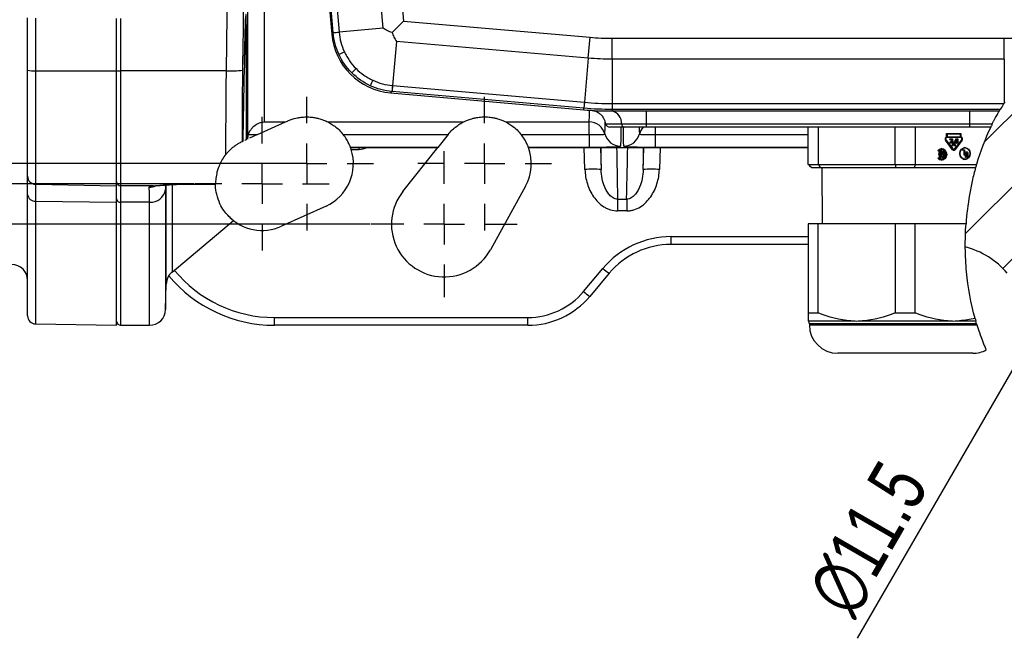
# Model space of a CAD drawing. Header units: millimetres. Extents: x 5 to 589, y 5 to 415.
# Tile 9 of 23: x 375 to 436, y 81 to 119. Entities that reach past the tile are written whole.
import ezdxf

# ---------------------------------------------------------------- set-up
doc = ezdxf.new("R2010")
doc.units = ezdxf.units.MM
doc.header["$PDSIZE"] = -1
doc.linetypes.add('CENTER', pattern=[10.16, 6.35, -1.27, 1.27, -1.27])
for name, color, linetype in [('ASSE', 2, 'CENTER'), ('CONTORNO', 179, 'Continuous'), ('QUOTE', 1, 'Continuous')]:
    doc.layers.add(name, color=color, linetype=linetype)
doc.styles.add('SLDTEXTSTYLE0', font='TXT', dxfattribs={"width": 0.75})
doc.dimstyles.new('SLDDIMSTYLE0', dxfattribs={"dimtxt": 3.5, "dimasz": 6, "dimexe": 0, "dimexo": 0.0625, "dimgap": 0.875, "dimtad": 1, "dimdec": 1, "dimlfac": 2, "dimrnd": 1e-09, "dimzin": 12, "dimdsep": 46, "dimtxsty": 'SLDTEXTSTYLE0', "dimsah": 1, "dimcen": 0.09, "dimadec": 0, "dimazin": 3, "dimtfac": 1, "dimtdec": 3, "dimtofl": 0, "dimtmove": 0, "dimatfit": 3, "dimfxl": 1, "dimfrac": 2, "dimtolj": 1, "dimtzin": 12, "dimarcsym": 0})
doc.dimstyles.new('SLDDIMSTYLE1', dxfattribs={"dimtxt": 3.5, "dimasz": 6, "dimexe": 0, "dimexo": 0.0625, "dimgap": 0.875, "dimtad": 1, "dimdec": 1, "dimlfac": 2, "dimrnd": 1e-09, "dimzin": 12, "dimdsep": 46, "dimtxsty": 'SLDTEXTSTYLE0', "dimblk1": 'NONE', "dimsah": 1, "dimcen": 0, "dimadec": 0, "dimazin": 3, "dimtfac": 1, "dimtdec": 3, "dimtmove": 0, "dimatfit": 3, "dimldrblk": 'NONE', "dimfxl": 1, "dimfrac": 2, "dimtolj": 1, "dimtzin": 12, "dimarcsym": 0})

# ---------------------------------------------------------------- blocks, each defined once
blk = doc.blocks.new('_D_5')
at = {"layer": 'Defpoints', "color": 0}
for p in [(445.232, 112.558), (442.346, 107.561)]:
    blk.add_point(p, dxfattribs=at)
at = {"layer": 'QUOTE', "color": 0, "lineweight": -2}
for p, q in [((445.232, 112.558), (442.346, 107.561)), ((426.843, 80.707), (439.346, 102.364))]:
    blk.add_line(p, q, dxfattribs=at)
at = {"layer": 'QUOTE', "color": 0}
blk.add_solid([(438.48, 102.864), (440.212, 101.864), (442.346, 107.561)], dxfattribs=at)
at = {"layer": 'QUOTE', "color": 0, "insert": (423.491, 83.653), "char_height": 3.5, "attachment_point": 1, "rotation": 60, "style": 'SLDTEXTSTYLE0'}
blk.add_mtext('\\A1;∅11.5', dxfattribs=at)
blk = doc.blocks.new('_NONE')
blk = doc.blocks.new('_D_6')
at = {"layer": 'Defpoints', "color": 0}
for p in [(392.789, 165.059), (339.039, 110.059), (392.789, 110.059)]:
    blk.add_point(p, dxfattribs=at)
at = {"layer": 'QUOTE', "color": 0, "lineweight": -2}
for p, q in [((392.726, 165.059), (339.039, 165.059)), ((339.039, 159.059), (339.039, 116.059)), ((392.726, 110.059), (339.039, 110.059))]:
    blk.add_line(p, q, dxfattribs=at)
at = {"layer": 'QUOTE', "color": 0}
for points in [[(338.039, 159.059), (340.039, 159.059), (339.039, 165.059)], [(338.039, 116.059), (340.039, 116.059), (339.039, 110.059)]]:
    blk.add_solid(points, dxfattribs=at)
at = {"layer": 'QUOTE', "color": 0, "insert": (334.664, 136.634), "char_height": 3.5, "attachment_point": 2, "rotation": 90, "style": 'SLDTEXTSTYLE0'}
blk.add_mtext('\\A1;110', dxfattribs=at)
blk = doc.blocks.new('_D_7')
at = {"layer": 'Defpoints', "color": 0}
for p in [(323.673, 166.309), (385.904, 166.309), (385.904, 108.809)]:
    blk.add_point(p, dxfattribs=at)
at = {"layer": 'QUOTE', "color": 0, "lineweight": -2}
for p, q in [((385.841, 166.309), (323.673, 166.309)), ((323.673, 114.809), (323.673, 160.309)), ((385.841, 108.809), (323.673, 108.809))]:
    blk.add_line(p, q, dxfattribs=at)
at = {"layer": 'QUOTE', "color": 0}
for points in [[(322.673, 160.309), (324.673, 160.309), (323.673, 166.309)], [(322.673, 114.809), (324.673, 114.809), (323.673, 108.809)]]:
    blk.add_solid(points, dxfattribs=at)
at = {"layer": 'QUOTE', "color": 0, "insert": (319.298, 136.634), "char_height": 3.5, "attachment_point": 2, "rotation": 90, "style": 'SLDTEXTSTYLE0'}
blk.add_mtext('\\A1;115', dxfattribs=at)
blk = doc.blocks.new('_D_8')
at = {"layer": 'Defpoints', "color": 0}
for p in [(309.039, 168.809), (396.779, 168.809), (396.779, 106.309)]:
    blk.add_point(p, dxfattribs=at)
at = {"layer": 'QUOTE', "color": 0, "lineweight": -2}
for p, q in [((396.716, 168.809), (309.039, 168.809)), ((309.039, 112.309), (309.039, 162.809)), ((396.716, 106.309), (309.039, 106.309))]:
    blk.add_line(p, q, dxfattribs=at)
at = {"layer": 'QUOTE', "color": 0}
for points in [[(308.039, 162.809), (310.039, 162.809), (309.039, 168.809)], [(308.039, 112.309), (310.039, 112.309), (309.039, 106.309)]]:
    blk.add_solid(points, dxfattribs=at)
at = {"layer": 'QUOTE', "color": 0, "insert": (304.664, 136.634), "char_height": 3.5, "attachment_point": 2, "rotation": 90, "style": 'SLDTEXTSTYLE0'}
blk.add_mtext('\\A1;125', dxfattribs=at)
blk = doc.blocks.new('SW_CENTERMARKSYMBOL_8')
at = {"layer": 'CONTORNO', "color": 0}
for p, q in [((0, 2.5), (0, 4.135)), ((0, 0), (0, 1.25)), ((-2.5, 0), (-4.135, 0)), ((0, 0), (-1.25, 0)), ((0, 0), (0, -1.25)), ((0, 0), (1.25, 0)), ((2.5, 0), (4.135, 0)), ((0, -2.5), (0, -4.135))]:
    blk.add_line(p, q, dxfattribs=at)
blk = doc.blocks.new('SW_CENTERMARKSYMBOL_9')
at = {"layer": 'CONTORNO', "color": 0}
for p, q in [((0, 2.5), (0, 4.135)), ((0, 0), (0, 1.25)), ((-2.5, 0), (-4.135, 0)), ((0, 0), (-1.25, 0)), ((0, 0), (0, -1.25)), ((0, 0), (1.25, 0)), ((2.5, 0), (4.135, 0)), ((0, -2.5), (0, -4.135))]:
    blk.add_line(p, q, dxfattribs=at)
blk = doc.blocks.new('SW_CENTERMARKSYMBOL_10')
at = {"layer": 'CONTORNO', "color": 0}
for p, q in [((0, 2.5), (0, 4.135)), ((0, 0), (0, 1.25)), ((-2.5, 0), (-4.135, 0)), ((0, 0), (-1.25, 0)), ((0, 0), (0, -1.25)), ((0, 0), (1.25, 0)), ((2.5, 0), (4.135, 0)), ((0, -2.5), (0, -4.135))]:
    blk.add_line(p, q, dxfattribs=at)
blk = doc.blocks.new('SW_CENTERMARKSYMBOL_11')
at = {"layer": 'CONTORNO', "color": 0}
for p, q in [((0, 2.5), (0, 4.51)), ((0, 0), (0, 1.25)), ((-2.5, 0), (-4.51, 0)), ((0, 0), (-1.25, 0)), ((0, 0), (0, -1.25)), ((0, 0), (1.25, 0)), ((2.5, 0), (4.51, 0)), ((0, -2.5), (0, -4.51))]:
    blk.add_line(p, q, dxfattribs=at)

msp = doc.modelspace()

# ---------------------------------------------------------------- hatches: boundary and pattern name
at = {"linetype": 'Continuous', "lineweight": 18}
h = msp.add_hatch(dxfattribs=at)
h.set_pattern_fill('ANSI31', style=0)
edge = h.paths.add_edge_path(flags=0)
edge.add_line((436.092, 103.273), (437.29, 101.845))
edge.add_arc((441.12, 105.059), 5, 220, 270)
edge.add_line((441.12, 100.059), (456.789, 100.059))
edge.add_arc((456.789, 108.559), 8.5, 270, 295.67191)
edge.add_spline(control_points=[(460.471, 100.898), (461.903, 102.687), (464.129, 107.24), (462.542, 112.11), (460.798, 114.253), (455.501, 120.759), (437.256, 121.851), (433.469, 108.577), (433.501, 104.903)], knot_values=[0.826709, 0.826709, 0.826709, 0.826709, 0.901647, 1, 1, 1, 1.298562, 1.416653, 1.416653, 1.416653, 1.416653], weights=[1, 1, 1, 1, 1, 1, 1, 1, 1], degree=3, periodic=0)
edge.add_arc((432.262, 100.059), 5, 40, 75.6524, ccw=False)
edge = h.paths.add_edge_path(flags=0)
edge.add_line((443.435, 104.733), (441.263, 108.664))
edge.add_arc((443.789, 110.059), 2.885, 38.46288, 208.91725, ccw=False)
edge.add_line((446.048, 111.854), (448.842, 108.337))
edge.add_arc((446.289, 106.309), 3.26, -151.08275, 38.46288, ccw=False)
edge = h.paths.add_edge_path(flags=0)
edge.add_line((456.345, 106.183), (453.595, 107.433))
edge.add_arc((454.789, 110.059), 2.885, 65.55605, 245.55605, ccw=False)
edge.add_line((455.983, 112.686), (458.733, 111.436))
edge.add_arc((457.539, 108.809), 2.885, -114.44395, 65.55605, ccw=False)

# ---------------------------------------------------------------- linework, layer by layer
at = {"color": 7}
for p, q in [((389.154, 111.603), (389.154, 132.205)), ((390.154, 132.406), (390.154, 112.635)), ((393.365, 129.19), (394.338, 118.065)), ((394.422, 118.16), (393.457, 129.193)), ((393.826, 129.226), (394.791, 118.192)), ((397.519, 118.431), (396.554, 129.464)), ((397.843, 129.577), (398.78, 118.872)), ((375.539, 115.825), (375.539, 119.068)), ((376.03, 119.042), (376.03, 115.799)), ((381.039, 115.794), (381.039, 119.037)), ((381.289, 119.037), (381.289, 115.794)), ((398.78, 118.872), (398.074, 118.167)), ((398.78, 118.872), (410.307, 117.864)), ((389.051, 118.65), (389.051, 111.53)), ((394.338, 118.065), (394.423, 118.149)), ((394.422, 118.16), (394.791, 118.192)), ((397.519, 118.431), (394.791, 118.192)), ((398.339, 117.612), (398.1, 114.883)), ((410.194, 116.575), (398.339, 117.612)), ((410.194, 116.575), (410.307, 117.864)), ((411.666, 117.804), (435.912, 117.804)), ((411.666, 116.51), (411.666, 117.804)), ((435.912, 116.51), (435.912, 117.804)), ((410.194, 116.575), (409.955, 113.846)), ((435.912, 116.51), (411.666, 116.51)), ((411.666, 116.51), (411.666, 113.772)), ((435.912, 116.51), (435.912, 113.796)), ((375.539, 109.275), (375.539, 115.825)), ((376.03, 115.799), (381.039, 115.794)), ((376.03, 115.799), (376.03, 108.775)), ((381.039, 108.688), (381.039, 115.794)), ((387.827, 115.794), (381.289, 115.794)), ((381.289, 115.794), (381.289, 108.688)), ((395.579, 115.671), (395.84, 115.933)), ((398.057, 114.515), (397.972, 114.431)), ((397.972, 114.431), (409.92, 113.385)), ((398.1, 114.883), (398.068, 114.515)), ((409.923, 113.477), (398.068, 114.515)), ((398.1, 114.883), (409.955, 113.846)), ((409.955, 113.846), (409.923, 113.477)), ((409.955, 113.846), (409.956, 113.846)), ((435.957, 113.861), (435.905, 113.783)), ((409.92, 113.385), (409.924, 113.477)), ((409.924, 113.477), (409.923, 113.477)), ((411.666, 113.401), (411.662, 113.309)), ((411.662, 113.309), (435.608, 113.309)), ((411.666, 113.772), (411.666, 113.772)), ((411.666, 113.772), (435.896, 113.772)), ((411.666, 113.772), (411.666, 113.401)), ((411.666, 113.401), (411.666, 113.401)), ((435.663, 113.401), (411.666, 113.401)), ((413.789, 112.509), (413.789, 113.309)), ((433.789, 112.509), (433.789, 113.309)), ((389.753, 111.849), (391.482, 112.635)), ((390.154, 112.635), (391.482, 112.635)), ((391.482, 112.635), (391.595, 112.686)), ((394.09, 112.635), (402.488, 112.635)), ((405.09, 112.635), (410.251, 112.635)), ((410.251, 111.849), (410.251, 112.635)), ((412.257, 112.509), (413.789, 112.509)), ((413.789, 112.309), (412.406, 112.309)), ((413.789, 112.509), (433.789, 112.509)), ((413.789, 112.309), (413.789, 112.509)), ((433.789, 112.309), (413.789, 112.309)), ((414.327, 112.309), (414.327, 111.849)), ((423.789, 110.009), (423.789, 112.309)), ((424.408, 112.309), (424.408, 110.009)), ((429.17, 110.009), (429.17, 112.309)), ((430.408, 112.309), (430.408, 110.009)), ((433.789, 112.509), (435.17, 112.509)), ((433.789, 112.309), (433.789, 112.509)), ((435.071, 112.309), (433.789, 112.309)), ((388.845, 111.436), (388.859, 111.443)), ((389.19, 111.849), (389.753, 111.849)), ((389.753, 111.849), (389.26, 111.625)), ((395.052, 111.849), (401.525, 111.849)), ((401.525, 111.849), (400.898, 111.059)), ((401.525, 111.849), (401.53, 111.854)), ((406.052, 111.849), (410.251, 111.849)), ((410.251, 111.849), (410.251, 111.059)), ((414.327, 111.849), (414.327, 111.059)), ((414.327, 111.849), (423.789, 111.849)), ((432.26, 111.526), (432.302, 111.526)), ((432.715, 110.917), (432.275, 111.499)), ((432.302, 111.526), (432.742, 110.944)), ((432.356, 111.663), (432.306, 111.663)), ((432.344, 111.909), (433.234, 111.909)), ((432.344, 111.703), (432.344, 111.909)), ((432.379, 111.868), (432.344, 111.868)), ((432.344, 111.704), (432.379, 111.704)), ((433.222, 111.663), (432.356, 111.663)), ((432.379, 111.868), (432.379, 111.704)), ((433.199, 111.868), (432.379, 111.868)), ((432.379, 111.704), (433.199, 111.704)), ((432.548, 111.58), (432.709, 111.58)), ((432.548, 111.539), (432.548, 111.58)), ((432.673, 111.539), (432.548, 111.539)), ((432.588, 111.431), (432.588, 111.472)), ((432.588, 111.472), (432.673, 111.472)), ((432.673, 111.431), (432.588, 111.431)), ((432.659, 111.58), (432.659, 111.539)), ((432.659, 111.472), (432.659, 111.431)), ((432.673, 111.472), (432.673, 111.539)), ((432.673, 111.364), (432.673, 111.431)), ((432.678, 111.138), (432.771, 111.395)), ((432.709, 111.58), (432.709, 111.323)), ((432.771, 111.395), (432.807, 111.395)), ((432.807, 111.395), (432.9, 111.138)), ((432.836, 110.944), (433.276, 111.526)), ((433.302, 111.499), (432.863, 110.917)), ((432.869, 111.4), (432.869, 111.503)), ((432.869, 111.503), (432.905, 111.503)), ((432.905, 111.4), (432.869, 111.4)), ((432.936, 111.539), (432.886, 111.539)), ((432.905, 111.503), (432.905, 111.4)), ((432.936, 111.58), (433.029, 111.58)), ((432.994, 111.539), (432.936, 111.539)), ((432.979, 111.58), (432.979, 111.539)), ((432.994, 111.364), (432.994, 111.539)), ((433.029, 111.58), (433.029, 111.323)), ((433.184, 111.909), (433.184, 111.868)), ((433.184, 111.704), (433.184, 111.703)), ((433.184, 111.703), (433.234, 111.703)), ((433.199, 111.704), (433.199, 111.868)), ((433.234, 111.909), (433.234, 111.703)), ((433.302, 111.499), (433.255, 111.499)), ((395.495, 111.059), (400.898, 111.059)), ((400.898, 111.059), (395.495, 111.059)), ((395.527, 110.934), (396.039, 110.934)), ((396.039, 110.934), (396.039, 111.059)), ((398.736, 108.337), (400.898, 111.059)), ((400.898, 111.059), (400.898, 111.059)), ((406.495, 111.059), (410.17, 111.059)), ((410.251, 111.059), (406.495, 111.059)), ((409.987, 109.69), (409.942, 111.059)), ((410.17, 111.059), (410.21, 111.059)), ((410.21, 111.059), (414.367, 111.059)), ((410.941, 111.059), (410.987, 109.688)), ((413.591, 109.688), (413.637, 111.059)), ((423.789, 111.059), (414.327, 111.059)), ((414.367, 111.059), (414.406, 111.059)), ((414.406, 111.059), (423.789, 111.059)), ((414.636, 111.059), (414.591, 109.69)), ((431.855, 110.812), (431.808, 110.866)), ((431.972, 110.865), (432.017, 110.865)), ((431.972, 110.651), (431.972, 110.865)), ((432.039, 110.908), (431.989, 110.908)), ((432.017, 110.865), (432.017, 110.455)), ((432.084, 110.656), (432.084, 110.783)), ((432.099, 110.813), (432.128, 110.813)), ((432.548, 111.364), (432.673, 111.364)), ((432.548, 111.323), (432.548, 111.364)), ((432.709, 111.323), (432.548, 111.323)), ((432.659, 111.364), (432.659, 111.323)), ((432.716, 111.138), (432.678, 111.138)), ((432.742, 110.944), (432.695, 110.944)), ((432.789, 111.338), (432.716, 111.138)), ((432.739, 110.919), (432.789, 110.919)), ((432.789, 111.338), (432.75, 111.338)), ((432.764, 111.375), (432.778, 111.338)), ((432.862, 111.138), (432.789, 111.338)), ((432.824, 110.932), (432.813, 110.917)), ((432.813, 110.917), (432.863, 110.917)), ((432.9, 111.138), (432.862, 111.138)), ((432.886, 111.364), (432.936, 111.364)), ((432.936, 111.364), (432.994, 111.364)), ((433.029, 111.323), (432.936, 111.323)), ((432.979, 111.364), (432.979, 111.323)), ((433.304, 110.918), (433.452, 110.918)), ((433.304, 110.884), (433.304, 110.918)), ((433.422, 110.884), (433.304, 110.884)), ((433.432, 111.029), (433.364, 111.021)), ((433.402, 110.918), (433.402, 110.884)), ((433.422, 110.575), (433.422, 110.884)), ((433.482, 111.029), (433.432, 111.029)), ((433.452, 110.918), (433.452, 110.575)), ((433.549, 111.021), (433.457, 111.045)), ((431.808, 110.383), (431.855, 110.438)), ((431.9, 110.652), (431.855, 110.652)), ((431.907, 110.642), (431.857, 110.642)), ((431.904, 110.58), (431.858, 110.58)), ((431.911, 110.591), (431.861, 110.591)), ((431.877, 110.729), (431.879, 110.726)), ((431.929, 110.726), (431.879, 110.726)), ((431.897, 110.763), (431.929, 110.726)), ((431.907, 110.642), (431.965, 110.642)), ((431.965, 110.591), (431.911, 110.591)), ((431.961, 110.489), (431.911, 110.489)), ((431.915, 110.488), (431.965, 110.488)), ((431.967, 110.642), (431.967, 110.59)), ((431.967, 110.488), (431.967, 110.455)), ((431.967, 110.455), (432.017, 110.455)), ((431.972, 110.497), (431.972, 110.582)), ((431.989, 110.342), (432.039, 110.342)), ((432.128, 110.732), (432.084, 110.732)), ((432.128, 110.677), (432.084, 110.677)), ((432.084, 110.467), (432.084, 110.513)), ((432.128, 110.513), (432.084, 110.513)), ((432.128, 110.499), (432.084, 110.499)), ((432.136, 110.74), (432.086, 110.74)), ((432.137, 110.653), (432.087, 110.653)), ((432.087, 110.653), (432.153, 110.577)), ((432.091, 110.522), (432.121, 110.522)), ((432.16, 110.554), (432.092, 110.632)), ((432.099, 110.436), (432.128, 110.436)), ((432.128, 110.732), (432.128, 110.677)), ((432.128, 110.513), (432.128, 110.499)), ((432.137, 110.653), (432.203, 110.577)), ((432.153, 110.577), (432.203, 110.577)), ((432.159, 110.539), (432.16, 110.54)), ((432.159, 110.539), (432.209, 110.539)), ((432.169, 110.687), (432.217, 110.687)), ((432.21, 110.676), (432.178, 110.676)), ((433.364, 110.335), (433.432, 110.327)), ((433.452, 110.575), (433.422, 110.575)), ((433.432, 110.327), (433.482, 110.327)), ((433.457, 110.311), (433.549, 110.335)), ((433.511, 110.438), (433.511, 110.695)), ((433.541, 110.695), (433.511, 110.695)), ((433.541, 110.438), (433.511, 110.438)), ((433.536, 110.747), (433.525, 110.745)), ((433.586, 110.747), (433.536, 110.747)), ((433.541, 110.695), (433.541, 110.438)), ((433.63, 110.438), (433.63, 110.695)), ((433.66, 110.695), (433.63, 110.695)), ((433.66, 110.438), (433.63, 110.438)), ((433.66, 110.695), (433.66, 110.438)), ((423.789, 110.009), (424.408, 110.009)), ((423.989, 109.809), (424.546, 109.809)), ((424.408, 110.009), (429.17, 110.009)), ((424.546, 109.809), (429.232, 109.809)), ((424.626, 109.809), (424.661, 106.329)), ((429.17, 110.009), (430.408, 110.009)), ((429.232, 109.809), (430.346, 109.809)), ((430.346, 109.809), (434.136, 109.809)), ((430.408, 110.009), (434.193, 110.009)), ((375.539, 108.141), (375.539, 109.275)), ((376.03, 108.775), (381.039, 108.688)), ((376.03, 108.775), (376.03, 107.743)), ((381.039, 107.673), (381.039, 108.688)), ((383.327, 108.688), (381.289, 108.688)), ((381.289, 108.688), (381.289, 107.673)), ((384.063, 108.736), (384.064, 108.445)), ((384.064, 108.445), (384.064, 101.028)), ((384.106, 102.609), (384.106, 108.734)), ((384.463, 108.72), (384.463, 103.349)), ((385.049, 108.792), (387.154, 108.792)), ((385.049, 108.792), (385.049, 108.778)), ((385.049, 108.778), (387.154, 108.778)), ((406.314, 108.664), (404.143, 104.733)), ((375.539, 100.647), (375.539, 108.141)), ((376.03, 107.743), (381.039, 107.673)), ((376.03, 107.743), (376.03, 100.147)), ((412.01, 107.85), (412.568, 107.85)), ((412.01, 107.85), (412.01, 107.13)), ((412.568, 107.85), (412.568, 107.13)), ((381.039, 100.059), (381.039, 107.673)), ((383.07, 107.673), (381.289, 107.673)), ((381.289, 107.673), (381.289, 100.059)), ((383.07, 100.059), (383.07, 107.673)), ((393.983, 107.433), (391.233, 106.183)), ((412.568, 107.13), (412.01, 107.13)), ((384.463, 103.349), (388.261, 106.536)), ((423.789, 106.329), (423.789, 100.829)), ((424.408, 106.329), (423.789, 106.329)), ((424.408, 100.829), (424.408, 106.329)), ((429.17, 106.329), (424.408, 106.329)), ((429.17, 106.329), (429.17, 100.829)), ((430.408, 106.329), (429.17, 106.329)), ((430.408, 100.829), (430.408, 106.329)), ((433.544, 106.329), (430.408, 106.329)), ((415.316, 105.059), (415.316, 105.542)), ((415.316, 105.542), (423.789, 105.542)), ((423.789, 105.059), (415.316, 105.059)), ((409.905, 102.149), (411.103, 103.577)), ((411.486, 103.273), (410.288, 101.845)), ((384.064, 101.028), (384.106, 102.609)), ((390.789, 100.542), (406.457, 100.542)), ((390.789, 100.059), (390.789, 100.542)), ((406.457, 100.059), (406.457, 100.542)), ((423.789, 100.829), (424.408, 100.829)), ((429.17, 100.829), (430.408, 100.829)), ((376.03, 100.147), (381.039, 100.059)), ((381.289, 100.059), (383.07, 100.059)), ((406.457, 100.059), (390.789, 100.059)), ((423.789, 100.338), (426.43, 100.338)), ((423.864, 100.146), (423.864, 100.079)), ((434.2, 100.146), (423.864, 100.146)), ((423.864, 100.079), (434.22, 100.079)), ((427.148, 100.338), (432.43, 100.338)), ((433.148, 100.338), (434.144, 100.338))]:
    msp.add_line(p, q, dxfattribs=at)
at = {"color": 7, "flags": 128}
for points in [[(409.956, 113.846), (409.949, 113.772), (409.943, 113.702), (409.938, 113.639), (409.933, 113.585), (409.929, 113.541), (409.926, 113.508), (409.924, 113.486), (409.924, 113.477)], [(411.666, 113.772), (411.666, 113.697), (411.666, 113.627), (411.666, 113.564), (411.666, 113.51), (411.666, 113.465), (411.666, 113.432), (411.666, 113.41), (411.666, 113.401)], [(432.306, 111.663), (432.286, 111.659), (432.267, 111.65)], [(432.886, 111.539), (432.88, 111.538), (432.876, 111.537)], [(431.808, 110.866), (431.908, 110.951), (432.029, 110.985), (432.151, 110.961), (432.256, 110.884), (432.326, 110.765), (432.351, 110.625), (432.326, 110.484), (432.256, 110.366), (432.151, 110.289), (432.029, 110.265), (431.908, 110.298), (431.808, 110.383)], [(431.855, 110.438), (431.933, 110.37), (432.029, 110.342), (432.126, 110.36), (432.209, 110.421), (432.264, 110.514), (432.284, 110.625), (432.264, 110.736), (432.209, 110.829), (432.126, 110.889), (432.029, 110.907), (431.933, 110.88), (431.855, 110.812)], [(432.876, 111.366), (432.88, 111.365), (432.886, 111.364)], [(433.801, 110.678), (433.777, 110.537), (433.707, 110.417), (433.604, 110.337), (433.482, 110.309), (433.36, 110.337), (433.256, 110.417), (433.187, 110.537), (433.163, 110.678), (433.187, 110.819), (433.256, 110.939), (433.36, 111.018), (433.482, 111.046), (433.604, 111.018), (433.707, 110.939), (433.777, 110.819), (433.801, 110.678)], [(433.786, 110.678), (433.763, 110.543), (433.697, 110.429), (433.598, 110.353), (433.482, 110.327), (433.365, 110.353), (433.267, 110.429), (433.201, 110.543), (433.177, 110.678), (433.201, 110.812), (433.267, 110.926), (433.365, 111.003), (433.482, 111.029), (433.598, 111.003), (433.697, 110.926), (433.763, 110.812), (433.786, 110.678)], [(433.511, 110.695), (433.517, 110.728), (433.533, 110.756), (433.557, 110.774), (433.586, 110.781), (433.614, 110.774), (433.638, 110.756), (433.654, 110.728), (433.66, 110.695)], [(431.879, 110.726), (431.874, 110.718), (431.869, 110.71), (431.869, 110.709)], [(432.086, 110.74), (432.085, 110.74), (432.084, 110.74)], [(432.084, 110.658), (432.085, 110.656), (432.087, 110.653)], [(432.141, 110.737), (432.139, 110.739), (432.137, 110.74), (432.135, 110.74), (432.133, 110.739), (432.131, 110.738), (432.13, 110.736), (432.129, 110.734), (432.128, 110.732)], [(433.63, 110.695), (433.627, 110.715), (433.617, 110.731), (433.603, 110.743), (433.586, 110.747), (433.569, 110.743), (433.554, 110.731), (433.544, 110.715), (433.541, 110.695)]]:
    msp.add_lwpolyline(points, dxfattribs=at)
at = {"color": 7}
for centre, radius, start, end in [((388.627, 118.67), 0.424, 337.01027, 357.32571), ((385.28, 226.138), 108.375, 274.83977, 275.03554), ((306.45, 307.814), 210.436, 294.81875, 294.91953), ((375.909, 118.151), 2.355, 260.95688, 272.94602), ((381.227, 116.998), 1.206, 261.04481, 272.9634), ((388.136, 120.821), 5.036, 266.48417, 277.82709), ((587.722, 26.542), 210.436, 155.08047, 155.18125), ((506.046, 105.372), 108.375, 174.96446, 175.16023), ((411.662, 133.309), 20, 265, 270), ((411.471, 112.546), 0.787, 357.36512, 75.94948), ((410.251, 111.635), 1, 14.58453, 90.01876), ((410.289, 112.354), 1, 9.44164, 48.59038), ((411.522, 112.559), 0.25, 189.44164, 270), ((412.454, 112.5), 0.197, 177.36512, 255.94948), ((414.324, 111.637), 0.997, 137.5541, 165.4736), ((412.187, 112.139), 1, 194.58267, 270.01743), ((412.391, 112.139), 1, 269.98257, 345.41733), ((432.375, 111.579), 0.128, 104.16094, 218.82062), ((432.367, 111.58), 0.0837, 97.43018, 219.5772), ((432.941, 111.508), 0.0725, 94.40195, 183.81126), ((432.941, 111.395), 0.0725, 176.18874, 265.59805), ((432.938, 111.505), 0.0338, 94.40195, 183.81126), ((432.938, 111.398), 0.0338, 176.18874, 265.59805), ((433.167, 111.597), 0.107, 29.34963, 80.6092), ((433.211, 111.58), 0.0837, 320.4228, 82.56982), ((433.203, 111.579), 0.128, 321.17938, 75.83906), ((392.789, 110.059), 2.885, 294.44395, 17.65506), ((396.039, 111.934), 1, 270, 298.94481), ((403.789, 110.059), 2.885, 331.08275, 20.27816), ((431.991, 110.683), 0.225, 90.46112, 135.58442), ((431.944, 110.625), 0.366, 281.12538, 78.87462), ((432.114, 110.787), 0.0301, 62.39236, 186.65087), ((431.964, 110.64), 0.207, 19.64615, 52.63978), ((432.012, 110.637), 0.21, 13.78669, 56.79774), ((432.739, 110.976), 0.0568, 231.37554, 269.55165), ((432.789, 110.969), 0.0902, 215.03311, 324.96689), ((432.789, 110.977), 0.0574, 215.03311, 324.96689), ((432.735, 110.974), 0.0969, 287.58054, 323.71672), ((433.531, 110.706), 0.0758, 31.04535, 66.941), ((431.991, 110.567), 0.225, 224.41558, 269.53888), ((432.08, 110.626), 0.228, 143.22369, 243.25409), ((431.857, 110.649), 0.00666, 241.20548, 269.70452), ((431.861, 110.584), 0.00683, 90.58229, 132.74081), ((432.006, 110.611), 0.155, 207.41958, 231.98383), ((432.074, 110.627), 0.176, 145.7093, 171.95031), ((431.908, 110.65), 0.00827, 167.60191, 264.7363), ((431.912, 110.582), 0.00839, 95.8144, 198.10718), ((432.063, 110.617), 0.163, 193.29097, 231.42507), ((431.915, 110.495), 0.00669, 231.57524, 269.7604), ((431.93, 110.455), 0.0369, 321.44823, 0.69926), ((431.965, 110.496), 0.00746, 236.22108, 7.09088), ((431.964, 110.65), 0.00806, 274.40195, 3.81126), ((431.964, 110.582), 0.00806, 356.18874, 85.59805), ((431.986, 110.452), 0.0306, 252.6525, 5.81047), ((432.114, 110.463), 0.0301, 173.34913, 297.60767), ((432.121, 110.656), 0.0371, 179.42814, 220.03966), ((432.092, 110.514), 0.00806, 94.40195, 183.81126), ((431.964, 110.61), 0.208, 307.44407, 339.94626), ((432.12, 110.514), 0.00806, 356.18874, 85.59805), ((432.165, 110.677), 0.0371, 179.42814, 220.03965), ((432.019, 110.614), 0.159, 313.50751, 333.67047), ((432.016, 110.609), 0.206, 302.90279, 340.05315), ((432.011, 110.631), 0.168, 17.68266, 39.39161), ((432.124, 110.553), 0.0373, 357.19144, 39.94378), ((432.153, 110.548), 0.00955, 333.46136, 39.54215), ((432.179, 110.684), 0.00756, 195.17379, 267.42046), ((432.174, 110.553), 0.0381, 338.99747, 39.57503), ((432.209, 110.685), 0.00841, 275.87697, 18.77741), ((410.476, 102.353), 7.354, 86.02084, 93.81358), ((414.101, 102.353), 7.354, 86.18642, 93.97916), ((376.039, 109.275), 0.5, 180.00358, 269.00375), ((381.289, 108.938), 0.25, 180.00367, 270.00367), ((383.049, 109.609), 1.011, 270.12841, 294.6157), ((383.157, 108.587), 0.918, 264.52655, 351.12288), ((375.991, 108.197), 0.456, 187.04019, 274.87576), ((381.266, 107.901), 0.229, 187.17772, 275.71492), ((401.289, 106.309), 3.26, 141.53712, 331.08275), ((390.039, 108.809), 2.885, 223.54484, 294.44395), ((415.316, 100.042), 5.5, 90, 140), ((415.316, 100.059), 5, 90, 140), ((432.262, 100.059), 5, 40, 75.6524), ((374.539, 102.827), 1, 0, 89), ((414.116, 106.981), 4.546, 228.4834, 234.64968), ((385.105, 102.583), 1, 130, 178.5), ((390.789, 108.559), 8.5, 219.81397, 270), ((390.789, 108.542), 8, 219.36656, 270), ((406.457, 105.042), 4.5, 270, 320), ((406.457, 105.059), 5, 270, 320), ((412.918, 105.553), 4.546, 228.4834, 234.64968), ((376.039, 100.647), 0.5, 180, 269), ((383.07, 101.054), 0.995, 270, 358.5), ((381.289, 100.309), 0.25, 180, 270), ((423.614, 100.146), 0.25, 0, 45.91069), ((425.614, 100.079), 1.75, 180, 270), ((433.964, 100.079), 1.75, 270, 298.27584)]:
    msp.add_arc(centre, radius, start, end, dxfattribs=at)
for centre, major_axis, ratio, start_param, end_param in [((398.325, 118.418), (-2.831, -2.831), 0.998963, 5.585565, 6.980806), ((411.663, 133.322), (-0.873, -19.993), 0.99939, 6.239579, 6.326792), ((409.363, 137.559), (-0.87, 25), 0.010326, 3.21901, 3.394654), ((411.809, 89.601), (-0.841, 25.131), 0.00993, 0.547091, 0.644306), ((412.809, 89.635), (-0.841, 24.131), 0.010341, 0.477747, 0.714977), ((411.769, 89.635), (0.841, 24.131), 0.010341, 5.568208, 5.805438), ((412.769, 89.601), (0.841, 25.131), 0.00993, 5.638879, 5.736094)]:
    msp.add_ellipse(centre, major_axis=major_axis, ratio=ratio, start_param=start_param, end_param=end_param, dxfattribs=at)
for points in [[(387.827, 115.794), (387.909, 121.867), (387.963, 127.94), (387.972, 134.013)], [(388.967, 134.062), (388.958, 127.985), (388.904, 121.908), (388.822, 115.832)], [(394.423, 118.149), (394.423, 118.153), (394.422, 118.157), (394.422, 118.16)], [(394.78, 116.814), (394.584, 117.235), (394.464, 117.687), (394.423, 118.149)], [(410.307, 117.864), (410.759, 117.824), (411.212, 117.804), (411.666, 117.804)], [(435.912, 117.804), (436.365, 117.804), (436.819, 117.824), (437.271, 117.864)], [(395.579, 115.671), (395.245, 116.005), (394.979, 116.386), (394.78, 116.814)], [(411.666, 116.51), (411.175, 116.51), (410.683, 116.532), (410.194, 116.575)], [(388.859, 111.443), (388.888, 112.955), (388.915, 114.468), (388.941, 115.981)], [(396.722, 114.872), (396.294, 115.071), (395.913, 115.337), (395.579, 115.671)], [(398.057, 114.515), (397.595, 114.556), (397.143, 114.677), (396.722, 114.872)], [(398.068, 114.515), (398.064, 114.515), (398.061, 114.515), (398.057, 114.515)], [(398.089, 114.884), (398.093, 114.884), (398.096, 114.884), (398.1, 114.883)], [(409.956, 113.846), (410.524, 113.796), (411.095, 113.772), (411.666, 113.772)], [(411.666, 113.401), (411.084, 113.401), (410.503, 113.427), (409.924, 113.477)], [(435.608, 113.309), (435.626, 113.34), (435.644, 113.371), (435.663, 113.401)], [(435.896, 113.772), (435.901, 113.78), (435.906, 113.788), (435.912, 113.796)], [(435.071, 112.309), (434.717, 111.574), (434.426, 110.806), (434.193, 110.009)], [(388.794, 111.412), (388.811, 111.421), (388.828, 111.429), (388.845, 111.436)], [(389.153, 111.576), (389.154, 111.585), (389.154, 111.594), (389.154, 111.603)], [(389.154, 111.603), (389.156, 111.682), (389.167, 111.765), (389.19, 111.849)], [(423.989, 109.809), (423.922, 109.876), (423.856, 109.943), (423.789, 110.009)], [(424.408, 110.009), (424.454, 109.943), (424.5, 109.876), (424.546, 109.809)], [(429.232, 109.809), (429.211, 109.876), (429.191, 109.943), (429.17, 110.009)], [(430.408, 110.009), (430.387, 109.943), (430.366, 109.876), (430.346, 109.809)], [(434.193, 110.009), (434.173, 109.943), (434.154, 109.876), (434.136, 109.809)], [(423.789, 100.829), (423.789, 100.565), (423.789, 100.384), (423.789, 100.338)], [(426.43, 100.338), (425.734, 100.384), (425.063, 100.565), (424.408, 100.829)], [(429.17, 100.829), (428.514, 100.565), (427.843, 100.384), (427.148, 100.338)], [(432.43, 100.338), (431.734, 100.384), (431.063, 100.565), (430.408, 100.829)], [(434.102, 100.484), (433.789, 100.41), (433.471, 100.36), (433.148, 100.338)], [(434.102, 100.484), (434.116, 100.435), (434.13, 100.386), (434.144, 100.338)], [(434.2, 100.146), (434.207, 100.124), (434.213, 100.102), (434.22, 100.079)]]:
    msp.add_open_spline(points, degree=3, dxfattribs=at)
for points, knots in [([(389.051, 118.65), (389.051, 118.833), (389.05, 118.993), (389.046, 119.163), (389.045, 119.208), (389.041, 119.264), (389.038, 119.276), (389.033, 119.265), (389.031, 119.242), (389.025, 119.167), (389.022, 119.115), (389.016, 118.991), (389.012, 118.918), (389.006, 118.761), (389.003, 118.676), (388.997, 118.494), (388.995, 118.398), (388.989, 118.201), (388.986, 118.1), (388.978, 117.788), (388.973, 117.568), (388.963, 117.126), (388.958, 116.901), (388.949, 116.446), (388.945, 116.215), (388.941, 115.981)], [0, 0, 0, 0, 0.125, 0.125, 0.1875, 0.1875, 0.25, 0.25, 0.3125, 0.3125, 0.375, 0.375, 0.4375, 0.4375, 0.5, 0.5, 0.5625, 0.5625, 0.625, 0.625, 0.75, 0.75, 0.875, 0.875, 1, 1, 1, 1]), ([(388.945, 116.181), (388.947, 116.29), (388.953, 116.653), (388.965, 117.22), (388.979, 117.838), (388.993, 118.334), (389.005, 118.712), (389.015, 118.973), (389.021, 119.101), (389.026, 119.157), (389.025, 119.148), (389.025, 119.147)], [0, 0, 0, 0, 0.088738, 0.295604, 0.469807, 0.622674, 0.7536, 0.862192, 0.944154, 0.992052, 1, 1, 1, 1]), ([(394.791, 118.192), (394.791, 118.192), (394.791, 118.192), (394.791, 118.192), (394.791, 118.189), (394.792, 118.185), (394.792, 118.181)], [-0.00000006, -0.00000006, -0.00000006, -0.00000006, 0, 0, 0, 0.00002241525, 0.00002241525, 0.00002241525, 0.00002241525]), ([(394.792, 118.181), (394.81, 117.972), (394.847, 117.765), (394.955, 117.358), (395.027, 117.16), (395.116, 116.97)], [0, 0, 0, 0, 0.5, 0.5, 1, 1, 1, 1]), ([(398.074, 118.167), (397.972, 118.187), (397.876, 118.224), (397.691, 118.316), (397.604, 118.371), (397.519, 118.431)], [0, 0, 0, 0, 0.5, 0.5, 1, 1, 1, 1]), ([(398.074, 118.167), (398.095, 118.064), (398.132, 117.968), (398.223, 117.784), (398.278, 117.696), (398.339, 117.612)], [0, 0, 0, 0, 0.5, 0.5, 1, 1, 1, 1]), ([(395.116, 116.97), (395.138, 116.922), (395.162, 116.873), (395.211, 116.779), (395.236, 116.733), (395.315, 116.595), (395.372, 116.506), (395.553, 116.247), (395.689, 116.084), (395.84, 115.933)], [0, 0, 0, 0, 0.125, 0.125, 0.25, 0.25, 0.5, 0.5, 1, 1, 1, 1]), ([(387.799, 110.628), (387.799, 110.792), (387.798, 110.965), (387.798, 111.33), (387.798, 111.52), (387.799, 112.108), (387.8, 112.525), (387.804, 113.188), (387.805, 113.417), (387.808, 113.878), (387.81, 114.112), (387.816, 114.819), (387.821, 115.301), (387.827, 115.794)], [0, 0, 0, 0, 0.125, 0.125, 0.25, 0.25, 0.5, 0.5, 0.625, 0.625, 0.75, 0.75, 1, 1, 1, 1]), ([(388.822, 115.832), (388.816, 115.412), (388.811, 115.001), (388.805, 114.398), (388.803, 114.199), (388.8, 113.805), (388.799, 113.61), (388.795, 113.043), (388.793, 112.685), (388.792, 112.013), (388.792, 111.696), (388.794, 111.412)], [0, 0, 0, 0, 0.25, 0.25, 0.375, 0.375, 0.5, 0.5, 0.75, 0.75, 1, 1, 1, 1]), ([(395.84, 115.933), (395.992, 115.781), (396.154, 115.646), (396.413, 115.464), (396.503, 115.408), (396.64, 115.328), (396.687, 115.303), (396.781, 115.254), (396.83, 115.23), (396.877, 115.208)], [0, 0, 0, 0, 0.5, 0.5, 0.75, 0.75, 0.875, 0.875, 1, 1, 1, 1]), ([(396.877, 115.208), (397.068, 115.12), (397.266, 115.048), (397.672, 114.939), (397.879, 114.903), (398.089, 114.884)], [0, 0, 0, 0, 0.5, 0.5, 1, 1, 1, 1]), ([(410.388, 113.35), (410.458, 113.346), (410.527, 113.333), (410.648, 113.298), (410.702, 113.275), (410.792, 113.227), (410.829, 113.202), (410.895, 113.152), (410.924, 113.128), (410.95, 113.104)], [0, 0, 0, 0, 0.25, 0.25, 0.5, 0.5, 0.75, 0.75, 1, 1, 1, 1]), ([(435.17, 112.509), (435.197, 112.563), (435.225, 112.617), (435.28, 112.723), (435.308, 112.776), (435.362, 112.877), (435.388, 112.925), (435.438, 113.015), (435.462, 113.057), (435.504, 113.131), (435.522, 113.164), (435.554, 113.218), (435.567, 113.241), (435.598, 113.294), (435.608, 113.309), (435.608, 113.309)], [0, 0, 0, 0, 0.125, 0.125, 0.25, 0.25, 0.375, 0.375, 0.5, 0.5, 0.625, 0.625, 0.75, 0.75, 1, 1, 1, 1]), ([(435.896, 113.772), (435.865, 113.724), (435.836, 113.679), (435.781, 113.594), (435.756, 113.554), (435.714, 113.486), (435.696, 113.456), (435.671, 113.416), (435.664, 113.403), (435.663, 113.401)], [0, 0, 0, 0, 0.25, 0.25, 0.5, 0.5, 0.75, 0.75, 1, 1, 1, 1]), ([(389.19, 111.849), (389.208, 111.912), (389.232, 111.974), (389.287, 112.087), (389.319, 112.14), (389.425, 112.285), (389.506, 112.363), (389.681, 112.491), (389.772, 112.538), (389.96, 112.607), (390.058, 112.628), (390.154, 112.635)], [0, 0, 0, 0, 0.125, 0.125, 0.25, 0.25, 0.5, 0.5, 0.75, 0.75, 1, 1, 1, 1]), ([(391.595, 112.686), (391.643, 112.708), (391.699, 112.732), (391.837, 112.784), (391.918, 112.812), (392.076, 112.856), (392.136, 112.871), (392.273, 112.899), (392.351, 112.913), (392.486, 112.929), (392.535, 112.934), (392.639, 112.941), (392.694, 112.944), (392.805, 112.945), (392.861, 112.944), (392.97, 112.94), (393.021, 112.936), (393.167, 112.921), (393.25, 112.909), (393.396, 112.881), (393.458, 112.867), (393.57, 112.838), (393.62, 112.823), (393.709, 112.794), (393.749, 112.781), (393.858, 112.741), (393.916, 112.716), (394.015, 112.672), (394.056, 112.652), (394.09, 112.635)], [0, 0, 0, 0, 0.125, 0.125, 0.25, 0.25, 0.3125, 0.3125, 0.375, 0.375, 0.40625, 0.40625, 0.4375, 0.4375, 0.46875, 0.46875, 0.5, 0.5, 0.5625, 0.5625, 0.625, 0.625, 0.6875, 0.6875, 0.75, 0.75, 0.875, 0.875, 1, 1, 1, 1]), ([(394.09, 112.635), (394.1, 112.63), (394.123, 112.618), (394.184, 112.585), (394.221, 112.565), (394.3, 112.518), (394.343, 112.491), (394.43, 112.433), (394.475, 112.401), (394.611, 112.3), (394.703, 112.222), (394.884, 112.048), (394.97, 111.953), (395.052, 111.849)], [0, 0, 0, 0, 0.125, 0.125, 0.25, 0.25, 0.375, 0.375, 0.5, 0.5, 0.75, 0.75, 1, 1, 1, 1]), ([(401.53, 111.854), (401.613, 111.958), (401.699, 112.053), (401.879, 112.225), (401.971, 112.303), (402.151, 112.437), (402.241, 112.496), (402.359, 112.566), (402.395, 112.586), (402.455, 112.618), (402.478, 112.63), (402.488, 112.635)], [0, 0, 0, 0, 0.25, 0.25, 0.5, 0.5, 0.75, 0.75, 0.875, 0.875, 1, 1, 1, 1]), ([(402.488, 112.635), (402.525, 112.654), (402.571, 112.676), (402.686, 112.726), (402.756, 112.755), (402.889, 112.801), (402.938, 112.817), (403.05, 112.849), (403.113, 112.866), (403.224, 112.889), (403.263, 112.897), (403.349, 112.911), (403.396, 112.918), (403.548, 112.936), (403.668, 112.945), (403.854, 112.945), (403.915, 112.943), (404.032, 112.935), (404.086, 112.93), (404.238, 112.911), (404.321, 112.896), (404.469, 112.864), (404.531, 112.848), (404.643, 112.816), (404.692, 112.8), (404.825, 112.754), (404.893, 112.726), (405.007, 112.676), (405.053, 112.654), (405.09, 112.635)], [0, 0, 0, 0, 0.125, 0.125, 0.25, 0.25, 0.3125, 0.3125, 0.375, 0.375, 0.40625, 0.40625, 0.4375, 0.4375, 0.5, 0.5, 0.53125, 0.53125, 0.5625, 0.5625, 0.625, 0.625, 0.6875, 0.6875, 0.75, 0.75, 0.875, 0.875, 1, 1, 1, 1]), ([(405.09, 112.635), (405.1, 112.63), (405.123, 112.618), (405.184, 112.585), (405.221, 112.565), (405.3, 112.518), (405.343, 112.491), (405.43, 112.433), (405.475, 112.401), (405.611, 112.3), (405.703, 112.222), (405.884, 112.048), (405.97, 111.953), (406.052, 111.849)], [0, 0, 0, 0, 0.125, 0.125, 0.25, 0.25, 0.375, 0.375, 0.5, 0.5, 0.75, 0.75, 1, 1, 1, 1]), ([(411.219, 111.887), (411.225, 111.979), (411.235, 112.118), (411.236, 112.493), (411.237, 112.619)], [0, 0, 0, 0, 0.6617059, 1, 1, 1, 1]), ([(411.275, 112.518), (411.275, 112.518), (411.297, 112.518), (411.383, 112.517), (411.448, 112.515), (411.618, 112.513), (411.721, 112.512), (411.964, 112.51), (412.104, 112.509), (412.257, 112.509)], [0, 0, 0, 0, 0.25, 0.25, 0.5, 0.5, 0.75, 0.75, 1, 1, 1, 1]), ([(412.406, 112.309), (412.268, 112.309), (412.142, 112.309), (411.923, 112.309), (411.83, 112.309), (411.677, 112.309), (411.619, 112.309), (411.542, 112.309), (411.522, 112.309), (411.522, 112.309)], [0, 0, 0, 0, 0.25, 0.25, 0.5, 0.5, 0.75, 0.75, 1, 1, 1, 1]), ([(412.207, 112.309), (412.207, 112.286), (412.209, 111.936), (412.205, 111.474), (412.193, 111.251), (412.187, 111.138)], [0, 0, 0, 0, 0.034157, 0.514083, 1, 1, 1, 1]), ([(412.391, 111.138), (412.385, 111.249), (412.373, 111.472), (412.369, 111.932), (412.371, 112.286), (412.371, 112.309)], [0, 0, 0, 0, 0.479915, 0.96582, 1, 1, 1, 1]), ([(413.343, 112.309), (413.343, 112.295), (413.345, 112.047), (413.352, 111.964), (413.359, 111.887)], [0, 0, 0, 0, 0.0587847, 1, 1, 1, 1]), ([(435.17, 112.509), (435.156, 112.482), (435.143, 112.455), (435.118, 112.404), (435.106, 112.381), (435.088, 112.344), (435.082, 112.33), (435.073, 112.313), (435.071, 112.309), (435.071, 112.309)], [0, 0, 0, 0, 0.25, 0.25, 0.5, 0.5, 0.75, 0.75, 1, 1, 1, 1]), ([(388.794, 111.412), (388.79, 111.411), (388.77, 111.401), (388.691, 111.36), (388.656, 111.342), (388.589, 111.304), (388.564, 111.29), (388.511, 111.257), (388.482, 111.239), (388.421, 111.199), (388.389, 111.177), (388.325, 111.131), (388.292, 111.106), (388.196, 111.031), (388.135, 110.979), (388.024, 110.876), (387.973, 110.825), (387.88, 110.725), (387.838, 110.676), (387.799, 110.628)], [0, 0, 0, 0, 0.25, 0.25, 0.375, 0.375, 0.4375, 0.4375, 0.5, 0.5, 0.5625, 0.5625, 0.625, 0.625, 0.75, 0.75, 0.875, 0.875, 1, 1, 1, 1]), ([(389.051, 111.53), (389.051, 111.53), (389.052, 111.53), (388.978, 111.496), (388.971, 111.494)], [0, 0, 0, 0, 0.917586, 1, 1, 1, 1]), ([(395.495, 111.059), (395.495, 111.06), (395.487, 111.083), (395.462, 111.147), (395.451, 111.173), (395.424, 111.234), (395.409, 111.269), (395.372, 111.345), (395.351, 111.387), (395.305, 111.473), (395.279, 111.518), (395.193, 111.659), (395.127, 111.754), (395.052, 111.849)], [0, 0, 0, 0, 0.25, 0.25, 0.375, 0.375, 0.5, 0.5, 0.625, 0.625, 0.75, 0.75, 1, 1, 1, 1]), ([(406.495, 111.059), (406.495, 111.06), (406.493, 111.065), (406.485, 111.088), (406.479, 111.104), (406.462, 111.147), (406.451, 111.173), (406.424, 111.234), (406.409, 111.269), (406.354, 111.383), (406.307, 111.472), (406.193, 111.659), (406.127, 111.755), (406.052, 111.849)], [0, 0, 0, 0, 0.125, 0.125, 0.25, 0.25, 0.375, 0.375, 0.5, 0.5, 0.75, 0.75, 1, 1, 1, 1]), ([(410.251, 111.849), (410.314, 111.849), (410.376, 111.849), (410.499, 111.849), (410.56, 111.849), (410.676, 111.849), (410.732, 111.85), (410.837, 111.851), (410.886, 111.851), (410.976, 111.854), (411.017, 111.855), (411.088, 111.859), (411.118, 111.861), (411.167, 111.866), (411.186, 111.87), (411.212, 111.877), (411.218, 111.882), (411.219, 111.887)], [0, 0, 0, 0, 0.125, 0.125, 0.25, 0.25, 0.375, 0.375, 0.5, 0.5, 0.625, 0.625, 0.75, 0.75, 0.875, 0.875, 1, 1, 1, 1]), ([(413.359, 111.887), (413.359, 111.882), (413.366, 111.877), (413.392, 111.87), (413.411, 111.866), (413.46, 111.861), (413.49, 111.859), (413.561, 111.855), (413.602, 111.854), (413.692, 111.851), (413.741, 111.851), (413.846, 111.85), (413.902, 111.849), (414.018, 111.849), (414.079, 111.849), (414.201, 111.849), (414.264, 111.849), (414.327, 111.849)], [0, 0, 0, 0, 0.125, 0.125, 0.25, 0.25, 0.375, 0.375, 0.5, 0.5, 0.625, 0.625, 0.75, 0.75, 0.875, 0.875, 1, 1, 1, 1]), ([(395.527, 110.967), (395.532, 110.954), (395.544, 110.921), (395.512, 111.004), (395.493, 111.056)], [0, 0, 0, 0, 0.385465, 1, 1, 1, 1]), ([(410.895, 111.06), (410.888, 111.06), (410.698, 111.059), (410.47, 111.059), (410.251, 111.059)], [0, 0, 0, 0, 0.035081, 1, 1, 1, 1]), ([(412.187, 111.138), (412.187, 111.138), (412.186, 111.121), (412.11, 111.093), (411.823, 111.072), (411.418, 111.062), (411.089, 111.061), (410.895, 111.06)], [0, 0, 0, 0, 0.000448, 0.276985, 0.551281, 0.734265, 1, 1, 1, 1]), ([(413.678, 111.06), (413.479, 111.061), (413.156, 111.062), (412.758, 111.072), (412.46, 111.092), (412.414, 111.123), (412.391, 111.138)], [0, 0, 0, 0, 0.272427, 0.444138, 0.717501, 1, 1, 1, 1]), ([(414.327, 111.059), (414.116, 111.06), (413.9, 111.06), (413.686, 111.06), (413.68, 111.06), (413.678, 111.06)], [0, 0, 0, 0, 0.964561, 0.991298, 1, 1, 1, 1]), ([(387.799, 110.628), (387.712, 110.521), (387.636, 110.412), (387.508, 110.201), (387.455, 110.098), (387.365, 109.9), (387.329, 109.804), (387.269, 109.623), (387.246, 109.537), (387.191, 109.298), (387.173, 109.163), (387.159, 108.996), (387.156, 108.946), (387.154, 108.859), (387.153, 108.822), (387.154, 108.792)], [0, 0, 0, 0, 0.125, 0.125, 0.25, 0.25, 0.375, 0.375, 0.5, 0.5, 0.75, 0.75, 0.875, 0.875, 1, 1, 1, 1]), ([(409.987, 109.69), (409.992, 109.54), (410.007, 109.391), (410.057, 109.097), (410.092, 108.95), (410.182, 108.666), (410.236, 108.528), (410.365, 108.261), (410.44, 108.131), (410.611, 107.885), (410.705, 107.77), (410.917, 107.561), (411.035, 107.465), (411.225, 107.346), (411.29, 107.31), (411.426, 107.247), (411.497, 107.219), (411.711, 107.153), (411.858, 107.13), (412.01, 107.13)], [0, 0, 0, 0, 0.125, 0.125, 0.25, 0.25, 0.375, 0.375, 0.5, 0.5, 0.625, 0.625, 0.75, 0.75, 0.8125, 0.8125, 0.875, 0.875, 1, 1, 1, 1]), ([(412.01, 107.85), (411.908, 107.851), (411.811, 107.884), (411.642, 107.985), (411.571, 108.05), (411.444, 108.194), (411.39, 108.271), (411.294, 108.433), (411.252, 108.517), (411.142, 108.776), (411.089, 108.953), (411.014, 109.318), (410.992, 109.502), (410.987, 109.688)], [0, 0, 0, 0, 0.125, 0.125, 0.25, 0.25, 0.375, 0.375, 0.5, 0.5, 0.75, 0.75, 1, 1, 1, 1]), ([(412.568, 107.13), (412.644, 107.13), (412.719, 107.136), (412.867, 107.159), (412.941, 107.176), (413.156, 107.243), (413.291, 107.306), (413.545, 107.467), (413.662, 107.561), (413.873, 107.771), (413.97, 107.888), (414.14, 108.133), (414.214, 108.262), (414.342, 108.529), (414.397, 108.67), (414.531, 109.097), (414.581, 109.39), (414.591, 109.69)], [0, 0, 0, 0, 0.0625, 0.0625, 0.125, 0.125, 0.25, 0.25, 0.375, 0.375, 0.5, 0.5, 0.625, 0.625, 0.75, 0.75, 1, 1, 1, 1]), ([(413.591, 109.688), (413.586, 109.502), (413.564, 109.318), (413.489, 108.955), (413.435, 108.775), (413.326, 108.518), (413.284, 108.433), (413.187, 108.271), (413.133, 108.194), (413.007, 108.051), (412.935, 107.985), (412.808, 107.909), (412.762, 107.888), (412.668, 107.859), (412.619, 107.851), (412.568, 107.85)], [0, 0, 0, 0, 0.25, 0.25, 0.5, 0.5, 0.625, 0.625, 0.75, 0.75, 0.875, 0.875, 0.9375, 0.9375, 1, 1, 1, 1]), ([(434.136, 109.809), (434.06, 109.537), (433.99, 109.26), (433.864, 108.694), (433.807, 108.407), (433.658, 107.533), (433.586, 106.933), (433.544, 106.329)], [0, 0, 0, 0, 0.25, 0.25, 0.5, 0.5, 1, 1, 1, 1]), ([(383.051, 108.598), (383.048, 108.627), (383.071, 108.649), (383.142, 108.671), (383.172, 108.677), (383.242, 108.684), (383.282, 108.687), (383.327, 108.688)], [0, 0, 0, 0, 0.5, 0.5, 0.75, 0.75, 1, 1, 1, 1]), ([(383.07, 107.673), (383.07, 107.905), (383.068, 108.098), (383.062, 108.408), (383.057, 108.525), (383.051, 108.598)], [0, 0, 0, 0, 0.5, 0.5, 1, 1, 1, 1]), ([(383.327, 108.688), (383.41, 108.69), (383.51, 108.698), (383.745, 108.719), (383.882, 108.732), (384.104, 108.751), (384.182, 108.757), (384.344, 108.769), (384.43, 108.774), (384.688, 108.787), (384.866, 108.792), (385.049, 108.792)], [0, 0, 0, 0, 0.25, 0.25, 0.5, 0.5, 0.625, 0.625, 0.75, 0.75, 1, 1, 1, 1]), ([(383.337, 108.687), (383.336, 108.687), (383.333, 108.687), (383.355, 108.688), (383.367, 108.688)], [0, 0, 0, 0, 0.4641562, 1, 1, 1, 1]), ([(383.378, 108.691), (383.438, 108.693), (383.601, 108.698), (383.9, 108.725), (384.298, 108.755), (384.688, 108.776), (384.945, 108.776), (385.049, 108.776)], [0, 0, 0, 0, 0.142532, 0.388695, 0.6147, 0.844557, 1, 1, 1, 1]), ([(388.26, 106.538), (388.26, 106.537), (388.29, 106.514), (388.175, 106.596), (387.957, 106.802), (387.672, 107.134), (387.412, 107.54), (387.246, 108.091), (387.133, 108.496), (387.159, 108.754), (387.161, 108.776)], [0, 0, 0, 0, 0.004026, 0.222134, 0.440252, 0.58952, 0.738876, 0.887834, 0.990631, 1, 1, 1, 1]), ([(387.154, 108.792), (387.154, 108.788), (387.154, 108.784), (387.154, 108.779), (387.154, 108.778), (387.154, 108.778)], [0, 0, 0, 0, 0.5, 0.5, 1, 1, 1, 1]), ([(434.102, 100.484), (433.841, 101.431), (433.671, 102.393), (433.533, 103.856), (433.508, 104.347), (433.496, 105.335), (433.51, 105.834), (433.544, 106.329)], [0, 0, 0, 0, 0.5, 0.5, 0.75, 0.75, 1, 1, 1, 1]), ([(426.43, 100.338), (426.549, 100.33), (426.669, 100.325), (426.909, 100.325), (427.028, 100.33), (427.148, 100.338)], [0, 0, 0, 0, 0.5, 0.5, 1, 1, 1, 1]), ([(432.43, 100.338), (432.549, 100.33), (432.669, 100.325), (432.909, 100.325), (433.028, 100.33), (433.148, 100.338)], [0, 0, 0, 0, 0.5, 0.5, 1, 1, 1, 1]), ([(434.2, 100.146), (434.187, 100.19), (434.176, 100.228), (434.157, 100.291), (434.15, 100.317), (434.144, 100.338)], [0, 0, 0, 0, 0.5, 0.5, 1, 1, 1, 1]), ([(434.22, 100.079), (434.273, 99.916), (434.392, 99.539), (434.577, 99.048), (434.717, 98.707), (434.787, 98.547), (434.786, 98.549), (434.786, 98.55)], [0, 0, 0, 0, 0.125938, 0.289323, 0.553086, 0.817506, 1, 1, 1, 1]), ([(433.964, 98.329), (433.964, 98.329), (433.524, 98.329), (431.958, 98.329), (430.896, 98.329), (428.682, 98.329), (427.62, 98.329), (426.054, 98.329), (425.614, 98.329), (425.614, 98.329)], [0, 0, 0, 0, 0.25, 0.25, 0.5, 0.5, 0.75, 0.75, 1, 1, 1, 1])]:
    msp.add_open_spline(points, degree=3, knots=knots, dxfattribs=at)

# ---------------------------------------------------------------- block references
at = {"layer": 'ASSE'}
for name, p in [('SW_CENTERMARKSYMBOL_8', (392.789, 110.059)), ('SW_CENTERMARKSYMBOL_10', (403.789, 110.059)), ('SW_CENTERMARKSYMBOL_9', (390.039, 108.809)), ('SW_CENTERMARKSYMBOL_11', (401.289, 106.309))]:
    msp.add_blockref(name, p, dxfattribs=at)

# ---------------------------------------------------------------- dimensions: what is measured, and where the dimension line sits
at = {"layer": 'QUOTE'}
for base, p1, p2, picture, middle in [((309.039, 168.809), (396.779, 106.309), (396.779, 168.809), '_D_8', (309.039, 136.634)), ((323.673, 166.309), (385.904, 108.809), (385.904, 166.309), '_D_7', (323.673, 136.634)), ((339.039, 110.059), (392.789, 165.059), (392.789, 110.059), '_D_6', (339.039, 136.634))]:
    dim = msp.add_linear_dim(base=base, p1=p1, p2=p2, angle=90, dimstyle='SLDDIMSTYLE0', dxfattribs=at)
    dim.commit()
    dim.dimension.update_dxf_attribs({"geometry": picture, "text_midpoint": middle, "dimtype": 160})
dim = msp.add_diameter_dim_2p(p1=(445.232, 112.558), p2=(442.346, 107.561), dimstyle='SLDDIMSTYLE1', dxfattribs=at)
dim.commit()
dim.dimension.update_dxf_attribs({"geometry": '_D_5', "text_midpoint": (429.468, 85.254), "dimtype": 163})

doc.saveas('drawing.dxf')
